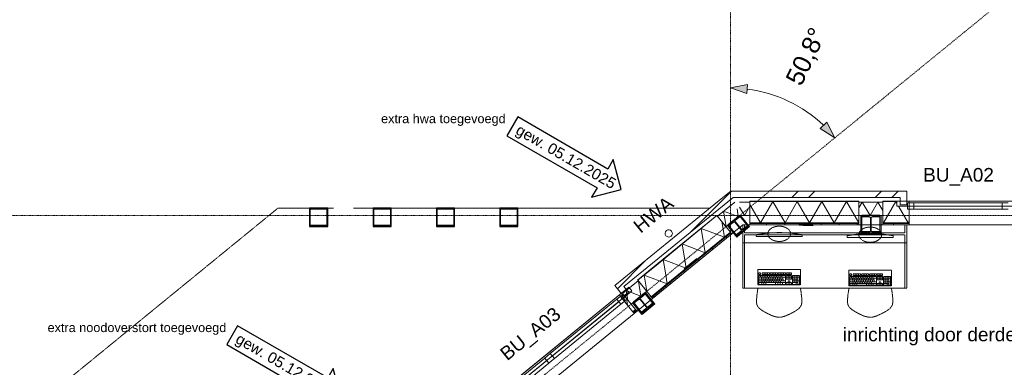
# Model space of a CAD drawing. Extents: x 0 to 92550, y 0 to 59400.
# Tile 34 of 87: x 12896 to 23761, y 46229 to 50059. Entities that reach past the tile are written whole.
import ezdxf
from ezdxf.xclip import XClip

# ---------------------------------------------------------------- set-up
doc = ezdxf.new("R2010")
doc.units = 0
doc.header["$MEASUREMENT"] = 0
doc.header["$XCLIPFRAME"] = 0
doc.linetypes.add('Streep-punt fijn', pattern=[1251.000023, 626.000023, -312.5, 0, -312.5])
doc.linetypes.add('Streeplijn fijn', pattern=[234.119993, 155.999994, -78.119999])
for name, color, linetype in [('ZZ 21 Buitenwand spouwblad baksteen', 7, 'Continuous'), ('ZZ 21 Buitenwand spouwblad hsb', 7, 'Continuous'), ('ZZ 21 Buitenwand spouwisolatie', 7, 'Continuous'), ('ZZ 28 HDC staalconstructies', 7, 'Continuous'), ('ZZ 42 Aftimmerwerk algemeen', 7, 'Continuous'), ('ZZ 52 Hemelwaterafvoeren', 7, 'Continuous'), ('ZZ 72 Vaste inrichting', 7, 'Continuous'), ('ZZ A Stramien', 7, 'Continuous'), ('ZZ Aankleding 2D tek', 7, 'Continuous'), ('ZZ Info_tekst Algemeen', 7, 'Continuous'), ('ZZ Maatvoering 1_ 50_100', 7, 'Continuous'), ('ZZ Markers wijzigingspijlen', 7, 'Continuous'), ('ZZ Zone Gebruiksruimten', 7, 'Continuous')]:
    doc.layers.add(name, color=color, linetype=linetype)
doc.styles.add('GENERATED_STYLE_1', font='arial.ttf')
pattern_1 = [(270, (5738.87, 6500), (200, 0), [])]
pattern_2 = [(270, (5738.867, 6500), (50, 0), [])]
pattern_3 = [(45, (5738.87, 6500), (-459.619, 459.619), []), (45, (5646.94, 6591.9), (-459.619, 459.619), [])]
pattern_4 = [(45, (5738.87, 6500), (-159.099, 159.099), []), (45, (5685.83, 6553.03), (-159.099, 159.099), [])]

# ---------------------------------------------------------------- blocks, each defined once
blk = doc.blocks.new('*X9')
at = {"layer": 'ZZ 21 Buitenwand spouwblad hsb', "color": 7, "linetype": 'Continuous', "lineweight": 5, "ltscale": 0.01}
for p, q in [((22563, 48057), (22427, 47822)), ((22563, 48057), (22574, 48038)), ((22592, 48006), (22699, 47822)), ((22421, 47833), (22427, 47822)), ((22711, 47843), (22699, 47822))]:
    blk.add_line(p, q, dxfattribs=at)
blk = doc.blocks.new('*X18')
at = {"layer": 'ZZ 21 Buitenwand spouwblad hsb', "color": 7, "linetype": 'Continuous', "lineweight": 5, "ltscale": 0.01}
blk.add_line((19591, 46989), (19603, 46916), dxfattribs=at)
blk = doc.blocks.new('*X46')
at = {"layer": 'ZZ 21 Buitenwand spouwblad hsb', "color": 7, "linetype": 'Continuous', "lineweight": 5, "ltscale": 0.01}
for p, q in [((21206, 48057), (21070, 47822)), ((21206, 48057), (21342, 47822)), ((21477, 48057), (21342, 47822)), ((21477, 48057), (21613, 47822)), ((21749, 48057), (21613, 47822)), ((21749, 48057), (21884, 47822)), ((22020, 48057), (21884, 47822)), ((22020, 48057), (22156, 47822)), ((20955, 48022), (21070, 47822)), ((22157, 47824), (22156, 47822))]:
    blk.add_line(p, q, dxfattribs=at)
blk = doc.blocks.new('*X154')
at = {"layer": 'ZZ 21 Buitenwand spouwblad hsb', "color": 7, "linetype": 'Continuous', "lineweight": 5, "ltscale": 0.01}
for p, q in [((20644, 47834), (20672, 47663)), ((20418, 47759), (20672, 47663)), ((20418, 47759), (20462, 47492)), ((20208, 47588), (20462, 47492)), ((20208, 47588), (20251, 47320)), ((19998, 47417), (20251, 47320)), ((19998, 47417), (20021, 47270))]:
    blk.add_line(p, q, dxfattribs=at)
blk = doc.blocks.new('*X160')
at = {"layer": 'ZZ 21 Buitenwand spouwblad hsb', "color": 7, "linetype": 'Continuous', "lineweight": 5, "ltscale": 0.01}
for p, q in [((20021, 47270), (20041, 47149)), ((19787, 47245), (20041, 47149)), ((19787, 47245), (19816, 47067))]:
    blk.add_line(p, q, dxfattribs=at)
blk = doc.blocks.new('*X172')
at = {"layer": 'ZZ 21 Buitenwand spouwisolatie', "color": 7, "linetype": 'Continuous', "lineweight": 5, "ltscale": 0.01}
for p, q in [((19726, 47178), (19752, 47014)), ((19590, 47076), (19608, 46969)), ((19590, 47076), (19752, 47014))]:
    blk.add_line(p, q, dxfattribs=at)
blk = doc.blocks.new('*X173')
at = {"layer": 'ZZ 21 Buitenwand spouwisolatie', "color": 7, "linetype": 'Continuous', "lineweight": 5, "ltscale": 0.01}
for p, q in [((20664, 47951), (20692, 47780)), ((20664, 47951), (20826, 47889)), ((20812, 47975), (20826, 47889)), ((20686, 47782), (20692, 47780))]:
    blk.add_line(p, q, dxfattribs=at)
blk = doc.blocks.new('*X174')
at = {"layer": 'ZZ 21 Buitenwand spouwisolatie', "color": 7, "linetype": 'Continuous', "lineweight": 5, "ltscale": 0.01}
for p in [(20839, 47995), (20955, 48005)]:
    blk.add_line(p, (20894, 47900), dxfattribs=at)
blk = doc.blocks.new('*X175')
at = {"layer": 'ZZ 21 Buitenwand spouwisolatie', "color": 7, "linetype": 'Continuous', "lineweight": 5, "ltscale": 0.01}
for p, q in [((22193, 48050), (22157, 47987)), ((22193, 48050), (22280, 47900)), ((22367, 48050), (22280, 47900)), ((22367, 48050), (22421, 47956))]:
    blk.add_line(p, q, dxfattribs=at)
blk = doc.blocks.new('Drawing_1_1', base_point=(5739, 6500))
at = {"layer": 'ZZ 21 Buitenwand spouwblad baksteen', "linetype": 'Continuous', "lineweight": 0, "true_color": 0x000000}
h = blk.add_hatch(dxfattribs=at)
h.set_pattern_fill('145_Baksteen_0001', color=18, style=0, pattern_type=2)
h.set_pattern_definition(pattern_3)
h.paths.add_polyline_path([(20743, 48171), (20657, 48101), (20768, 48101)])
h = blk.add_hatch(dxfattribs=at)
h.set_pattern_fill('145_Baksteen_0001', color=18, style=0, pattern_type=2)
h.set_pattern_definition(pattern_3)
h.paths.add_polyline_path([(20854, 48171), (20743, 48171), (20768, 48101)])
h = blk.add_hatch(dxfattribs=at)
h.set_pattern_fill('145_Baksteen_0001', color=18, style=0, pattern_type=2)
h.set_pattern_definition(pattern_3)
h.paths.add_polyline_path([(20768, 48101), (22684, 48101), (22684, 48171), (20854, 48171)])
h = blk.add_hatch(dxfattribs=at)
h.set_pattern_fill('145_Baksteen_0001', color=18, style=0, pattern_type=2)
h.set_pattern_definition(pattern_3)
h.paths.add_polyline_path([(19464, 47129), (19508, 47074), (20768, 48101), (20657, 48101)])
h = blk.add_hatch(dxfattribs=at)
h.set_pattern_fill('145_Baksteen_0001', color=18, style=0, pattern_type=2)
h.set_pattern_definition(pattern_3)
h.paths.add_polyline_path([(22684, 48021), (22684, 48101), (22614, 48101), (22614, 48021)])
h = blk.add_hatch(dxfattribs=at)
h.set_pattern_fill('145_Baksteen_0001', color=18, style=0, pattern_type=2)
h.set_pattern_definition(pattern_3)
h.paths.add_polyline_path([(19613, 47057), (19562, 47119), (19508, 47074), (19559, 47012)])
at = {"layer": 'ZZ 21 Buitenwand spouwblad hsb', "linetype": 'Continuous', "lineweight": 0, "true_color": 0x7f7f7f}
for points in [[(22157, 48061), (20955, 48061), (20955, 48057), (22157, 48057)], [(22421, 48057), (22574, 48057), (22574, 48061), (22421, 48061)], [(20588, 47903), (19938, 47373), (19940, 47370), (20590, 47900)], [(19938, 47373), (19715, 47191), (19718, 47188), (19940, 47370)]]:
    blk.add_hatch(color=8, dxfattribs=at).paths.add_polyline_path(points)
at = {"layer": 'ZZ 21 Buitenwand spouwblad hsb', "linetype": 'Continuous', "lineweight": 0, "true_color": 0x000000}
h = blk.add_hatch(dxfattribs=at)
h.set_pattern_fill('325_Hout_plaatmateriaal__BC', color=18, style=0, pattern_type=2)
h.set_pattern_definition(pattern_2)
h.paths.add_polyline_path([(20955, 47813), (22157, 47813), (22157, 47822), (20955, 47822)])
h = blk.add_hatch(dxfattribs=at)
h.set_pattern_fill('930_Lijnen_vert_200_0001', color=18, style=0, pattern_type=2)
h.set_pattern_definition(pattern_1)
h.paths.add_polyline_path([(20955, 47800), (22157, 47800), (22157, 47813), (20955, 47813)])
h = blk.add_hatch(dxfattribs=at)
h.set_pattern_fill('325_Hout_plaatmateriaal__BC', color=18, style=0, pattern_type=2)
h.set_pattern_definition(pattern_2)
h.paths.add_polyline_path([(22421, 47813), (22711, 47813), (22711, 47822), (22421, 47822)])
h = blk.add_hatch(dxfattribs=at)
h.set_pattern_fill('930_Lijnen_vert_200_0001', color=18, style=0, pattern_type=2)
h.set_pattern_definition(pattern_1)
h.paths.add_polyline_path([(22711, 47813), (22421, 47813), (22421, 47800), (22711, 47800)])
h = blk.add_hatch(dxfattribs=at)
h.set_pattern_fill('325_Hout_plaatmateriaal__BC', color=18, style=0, pattern_type=2)
h.set_pattern_definition([(309.18475, (5738.867, 6500), (38.755633, 31.59115), [])])
h.paths.add_polyline_path([(20094, 47181), (20745, 47711), (20739, 47718), (20089, 47188)])
h = blk.add_hatch(dxfattribs=at)
h.set_pattern_fill('930_Lijnen_vert_200_0001', color=18, style=0, pattern_type=2)
h.set_pattern_definition([(309.18475, (5738.87, 6500), (155.0225, 126.3646), [])])
h.paths.add_polyline_path([(20103, 47170), (20753, 47701), (20745, 47711), (20094, 47181)])
h = blk.add_hatch(dxfattribs=at)
h.set_pattern_fill('325_Hout_plaatmateriaal__BC', color=18, style=0, pattern_type=2)
h.set_pattern_definition([(309.18475, (5738.867, 6500), (38.755633, 31.59115), [])])
h.paths.add_polyline_path([(19872, 46999), (20094, 47181), (20089, 47188), (19866, 47006)])
h = blk.add_hatch(dxfattribs=at)
h.set_pattern_fill('930_Lijnen_vert_200_0001', color=18, style=0, pattern_type=2)
h.set_pattern_definition([(309.18475, (5738.87, 6500), (155.0225, 126.3646), [])])
h.paths.add_polyline_path([(19880, 46989), (20103, 47170), (20094, 47181), (19872, 46999)])
h = blk.add_hatch(dxfattribs=at)
h.set_pattern_fill('325_Hout_plaatmateriaal__BC', color=18, style=0, pattern_type=2)
h.set_pattern_definition([(309.18475, (5738.867, 6500), (38.755633, 31.59115), [])])
h.paths.add_polyline_path([(19663, 46841), (19669, 46834), (19698, 46858), (19692, 46865)])
h = blk.add_hatch(dxfattribs=at)
h.set_pattern_fill('930_Lijnen_vert_200_0001', color=18, style=0, pattern_type=2)
h.set_pattern_definition([(309.18475, (5738.87, 6500), (155.0225, 126.3646), [])])
h.paths.add_polyline_path([(19698, 46858), (19669, 46834), (19677, 46824), (19706, 46848)])
at = {"layer": 'ZZ 28 HDC staalconstructies', "linetype": 'Continuous', "lineweight": 0, "true_color": 0x000000}
h = blk.add_hatch(dxfattribs=at)
h.set_pattern_fill('515_Staal_0001', color=18, style=0, pattern_type=2)
h.set_pattern_definition([(315, (16095.34, 47782), (159.1, 159.1), []), (315, (16042.3, 47728.97), (159.1, 159.1), [])])
h.paths.add_polyline_path([(16095, 47782), (16295, 47782), (16295, 47982), (16095, 47982)])
h.paths.add_polyline_path([(16103, 47790), (16103, 47974), (16287, 47974), (16287, 47790)], flags=0)
h = blk.add_hatch(dxfattribs=at)
h.set_pattern_fill('515_Staal_0001', color=18, style=0, pattern_type=2)
h.set_pattern_definition([(225, (16095.34, 47966), (-159.1, 159.1), []), (225, (16042.3, 48019.03), (-159.1, 159.1), [])])
h.paths.add_polyline_path([(16295, 47798), (16295, 47966, 0.414214), (16279, 47982), (16111, 47982, 0.414214), (16095, 47966), (16095, 47798, 0.414214), (16111, 47782), (16279, 47782, 0.414214)])
h.paths.add_polyline_path([(16287, 47798, -0.414214), (16279, 47790), (16111, 47790, -0.414214), (16103, 47798), (16103, 47966, -0.414214), (16111, 47974), (16279, 47974, -0.414214), (16287, 47966)], flags=0)
h = blk.add_hatch(dxfattribs=at)
h.set_pattern_fill('515_Staal_0001', color=18, style=0, pattern_type=2)
h.set_pattern_definition([(315, (16795.34, 47782), (159.1, 159.1), []), (315, (16742.3, 47728.97), (159.1, 159.1), [])])
h.paths.add_polyline_path([(16795, 47782), (16995, 47782), (16995, 47982), (16795, 47982)])
h.paths.add_polyline_path([(16803, 47790), (16803, 47974), (16987, 47974), (16987, 47790)], flags=0)
h = blk.add_hatch(dxfattribs=at)
h.set_pattern_fill('515_Staal_0001', color=18, style=0, pattern_type=2)
h.set_pattern_definition([(315, (17495.34, 47782), (159.1, 159.1), []), (315, (17442.3, 47728.97), (159.1, 159.1), [])])
h.paths.add_polyline_path([(17495, 47782), (17695, 47782), (17695, 47982), (17495, 47982)])
h.paths.add_polyline_path([(17503, 47790), (17503, 47974), (17687, 47974), (17687, 47790)], flags=0)
h = blk.add_hatch(dxfattribs=at)
h.set_pattern_fill('515_Staal_0001', color=18, style=0, pattern_type=2)
h.set_pattern_definition([(315, (18195.34, 47782), (159.1, 159.1), []), (315, (18142.3, 47728.97), (159.1, 159.1), [])])
h.paths.add_polyline_path([(18195, 47782), (18395, 47782), (18395, 47982), (18195, 47982)])
h.paths.add_polyline_path([(18203, 47790), (18203, 47974), (18387, 47974), (18387, 47790)], flags=0)
h = blk.add_hatch(dxfattribs=at)
h.set_pattern_fill('515_Staal_0001', color=18, style=0, pattern_type=2)
h.set_pattern_definition([(174.18, (20838.5, 47899.4), (22.8, 223.84), []), (174.185, (20846.1, 47974), (22.8, 223.84), [])])
h.paths.add_polyline_path([(20714, 47798), (20720, 47791), (20768, 47830, -0.414214), (20789, 47828), (20855, 47748, -0.414214), (20853, 47727), (20805, 47687), (20811, 47680), (20935, 47782), (20929, 47789), (20881, 47749, -0.414214), (20860, 47752), (20794, 47832, -0.414214), (20796, 47853), (20844, 47892), (20838, 47899)])
h = blk.add_hatch(dxfattribs=at)
h.set_pattern_fill('515_Staal_0001', color=18, style=0, pattern_type=2)
h.set_pattern_definition(pattern_4)
h.paths.add_polyline_path([(21496, 47807), (21496, 47797), (21541, 47797), (21541, 47802), (21606, 47803), (21606, 47807)])
h = blk.add_hatch(dxfattribs=at)
h.set_pattern_fill('515_Staal_0001', color=18, style=0, pattern_type=2)
h.set_pattern_definition([(315, (22188.87, 47710), (159.1, 159.1), []), (315, (22135.83, 47656.97), (159.1, 159.1), [])])
h.paths.add_polyline_path([(22389, 47710), (22389, 47720), (22310, 47720, -0.414214), (22292, 47738), (22292, 47872, -0.414214), (22310, 47890), (22389, 47890), (22389, 47900), (22189, 47900), (22189, 47890), (22268, 47890, -0.414214), (22286, 47872), (22286, 47738, -0.414214), (22268, 47720), (22189, 47720), (22189, 47710)])
h = blk.add_hatch(dxfattribs=at)
h.set_pattern_fill('515_Staal_0001', color=18, style=0, pattern_type=2)
h.set_pattern_definition(pattern_4)
h.paths.add_polyline_path([(21541, 47792), (21650, 47793), (21650, 47803), (21541, 47802)])
h = blk.add_hatch(dxfattribs=at)
h.set_pattern_fill('515_Staal_0001', color=18, style=0, pattern_type=2)
h.set_pattern_definition(pattern_4)
h.paths.add_polyline_path([(20312, 47379), (20228, 47311), (20235, 47303), (20318, 47371)])
h = blk.add_hatch(dxfattribs=at)
h.set_pattern_fill('515_Staal_0001', color=18, style=0, pattern_type=2)
h.set_pattern_definition(pattern_4)
h.paths.add_polyline_path([(20368, 47424), (20312, 47379), (20318, 47371), (20374, 47416)])
h = blk.add_hatch(dxfattribs=at)
h.set_pattern_fill('515_Staal_0001', color=18, style=0, pattern_type=2)
h.set_pattern_definition([(174.18, (19792, 47046.35), (22.8, 223.84), []), (174.185, (19799.6, 47120.96), (22.8, 223.84), [])])
h.paths.add_polyline_path([(19668, 46945), (19674, 46938), (19722, 46977, -0.414214), (19743, 46975), (19809, 46895, -0.414214), (19806, 46874), (19758, 46834), (19764, 46827), (19888, 46929), (19882, 46936), (19834, 46896, -0.414214), (19813, 46898), (19747, 46979, -0.414214), (19750, 47000), (19798, 47039), (19792, 47046)])
at = {"layer": 'ZZ 42 Aftimmerwerk algemeen', "linetype": 'Continuous', "lineweight": 0, "true_color": 0x7f7f7f}
for points in [[(20944, 47789), (20848, 47907), (20838, 47899), (20935, 47782)], [(22189, 47710), (22189, 47900), (22177, 47900), (22177, 47710)], [(22401, 47710), (22401, 47900), (22389, 47900), (22389, 47710)], [(20811, 47680), (20714, 47798), (20705, 47791), (20801, 47673)], [(20935, 47782), (20811, 47680), (20818, 47671), (20942, 47772)], [(20935, 47782), (20951, 47780), (20944, 47789)], [(20935, 47782), (20942, 47772), (20951, 47780)], [(22189, 47710), (22177, 47698), (22189, 47698)], [(22177, 47710), (22177, 47698), (22189, 47710)], [(22389, 47710), (22189, 47710), (22189, 47698), (22389, 47698)], [(22389, 47710), (22401, 47698), (22401, 47710)], [(22389, 47698), (22401, 47698), (22389, 47710)], [(20801, 47673), (20809, 47664), (20811, 47680)], [(20811, 47680), (20809, 47664), (20818, 47671)], [(19801, 47054), (19792, 47046), (19888, 46929), (19897, 46936)], [(19764, 46827), (19668, 46945), (19659, 46938), (19755, 46820)], [(19764, 46827), (19772, 46818), (19896, 46919), (19888, 46929)], [(19897, 46936), (19888, 46929), (19905, 46927)], [(19888, 46929), (19896, 46919), (19905, 46927)], [(19755, 46820), (19762, 46811), (19764, 46827)], [(19762, 46811), (19772, 46818), (19764, 46827)]]:
    blk.add_hatch(color=8, dxfattribs=at).paths.add_polyline_path(points)
at = {"layer": 'ZZ Maatvoering 1_ 50_100', "linetype": 'Continuous', "lineweight": 0, "true_color": 0x000000}
for points in [[(20739, 49307), (20922, 49245), (20928, 49345)], [(21893, 48759), (21803, 48930), (21729, 48862)]]:
    blk.add_hatch(color=18, dxfattribs=at).paths.add_polyline_path(points)
at = {"layer": 'ZZ 21 Buitenwand spouwblad baksteen', "color": 7, "linetype": 'Continuous', "lineweight": 15, "ltscale": 0.01}
for p, q in [((22684, 48171), (22684, 48101)), ((22684, 48171), (22684, 48101)), ((19464, 47129), (19508, 47074)), ((19464, 47129), (19508, 47074))]:
    blk.add_line(p, q, dxfattribs=at)
at = {"layer": 'ZZ 21 Buitenwand spouwblad baksteen', "color": 7, "linetype": 'Continuous', "lineweight": 9, "ltscale": 0.01}
for p, q in [((22694, 48042), (22762, 48042)), ((22694, 47970), (22694, 48042)), ((22762, 48042), (22762, 47970)), ((22762, 48042), (23736, 48042)), ((23736, 47970), (23736, 48042)), ((23736, 48042), (23804, 48042)), ((22762, 47970), (22694, 47970)), ((23736, 48006), (22762, 48006)), ((23736, 47970), (22762, 47970)), ((23804, 47970), (23736, 47970)), ((19485, 46979), (18750, 46380)), ((18773, 46352), (19508, 46951)), ((19538, 47022), (19485, 46979)), ((19485, 46979), (19530, 46923)), ((19530, 46923), (19583, 46966)), ((19583, 46966), (19538, 47022)), ((18796, 46325), (19530, 46923)), ((18690, 46331), (17955, 45732)), ((17978, 45704), (18712, 46303)), ((18720, 46356), (18690, 46331)), ((18690, 46331), (18735, 46275)), ((18750, 46380), (18720, 46356)), ((18735, 46275), (18765, 46300)), ((18796, 46325), (18750, 46380)), ((18765, 46300), (18796, 46325)), ((18000, 45676), (18735, 46275))]:
    blk.add_line(p, q, dxfattribs=at)
at = {"layer": 'ZZ 21 Buitenwand spouwblad baksteen', "color": 7, "linetype": 'Continuous', "lineweight": 15, "ltscale": 0.01, "flags": 128}
for points in [[(20743, 48171), (20657, 48101)], [(22684, 48171), (20743, 48171)], [(20657, 48101), (19464, 47129)], [(19562, 47119), (20768, 48101)], [(20768, 48101), (22614, 48101)], [(22614, 48101), (22614, 48021)], [(22684, 48021), (22684, 48101)], [(22684, 48021), (22614, 48021)], [(19508, 47074), (19559, 47012)], [(19559, 47012), (19613, 47057)], [(19613, 47057), (19562, 47119)]]:
    blk.add_lwpolyline(points, dxfattribs=at)
at = {"layer": 'ZZ 21 Buitenwand spouwblad hsb', "color": 7, "linetype": 'Continuous', "lineweight": 9, "ltscale": 0.01}
for p, q in [((22157, 48057), (20955, 48057)), ((22574, 48057), (22421, 48057)), ((22574, 48061), (22574, 48006)), ((22711, 48061), (22711, 48057)), ((22711, 48057), (22711, 47822)), ((22711, 48006), (22574, 48006)), ((22711, 48006), (22711, 47822)), ((20590, 47900), (19940, 47370)), ((20955, 47822), (22157, 47822)), ((20955, 47813), (22157, 47813)), ((22421, 47822), (22711, 47822)), ((22421, 47813), (22711, 47813)), ((22711, 47822), (22711, 47813)), ((22711, 47822), (22711, 47813)), ((22711, 47813), (22711, 47800)), ((22711, 47813), (22711, 47800)), ((20089, 47188), (20739, 47718)), ((20094, 47181), (20745, 47711)), ((19940, 47370), (19718, 47188)), ((19866, 47006), (20089, 47188)), ((19872, 46999), (20094, 47181)), ((19547, 46984), (19653, 47070)), ((19619, 47113), (19653, 47070)), ((19512, 47026), (19515, 47023)), ((19515, 47023), (19663, 46841)), ((19547, 46984), (19663, 46841)), ((19663, 46841), (19692, 46865)), ((19663, 46841), (19669, 46834)), ((19663, 46841), (19669, 46834)), ((19669, 46834), (19698, 46858)), ((19669, 46834), (19677, 46824)), ((19669, 46834), (19677, 46824))]:
    blk.add_line(p, q, dxfattribs=at)
at = {"layer": 'ZZ 21 Buitenwand spouwblad hsb', "color": 255, "linetype": 'Continuous', "lineweight": 0, "ltscale": 0.01}
for p, q in [((23924, 48061), (22574, 48061)), ((17797, 45628), (19619, 47113))]:
    blk.add_line(p, q, dxfattribs=at)
at = {"layer": 'ZZ 21 Buitenwand spouwblad hsb', "color": 7, "linetype": 'Continuous', "lineweight": 9, "ltscale": 0.01, "flags": 128}
for points in [[(22157, 48061), (20955, 48061)], [(20955, 48061), (20955, 48057)], [(20955, 48057), (20955, 47822)], [(22157, 48061), (22157, 48057)], [(22157, 48057), (22157, 47822)], [(22574, 48061), (22421, 48061)], [(22421, 48061), (22421, 48057)], [(22421, 48057), (22421, 47822)], [(20588, 47903), (19938, 47373)], [(20588, 47903), (20590, 47900)], [(20590, 47900), (20739, 47718)], [(20955, 47822), (20955, 47813)], [(20955, 47813), (20955, 47800)], [(22157, 47822), (22157, 47813)], [(22157, 47813), (22157, 47800)], [(22421, 47822), (22421, 47813)], [(22421, 47813), (22421, 47800)], [(20103, 47170), (20753, 47701)], [(20739, 47718), (20745, 47711)], [(20745, 47711), (20753, 47701)], [(20955, 47800), (22157, 47800)], [(22421, 47800), (22711, 47800)], [(19938, 47373), (19715, 47191)], [(19715, 47191), (19718, 47188)], [(19718, 47188), (19866, 47006)], [(19880, 46989), (20103, 47170)], [(19576, 47007), (19692, 46865)], [(19866, 47006), (19872, 46999)], [(19872, 46999), (19880, 46989)], [(19677, 46824), (19706, 46848)], [(19692, 46865), (19698, 46858)], [(19698, 46858), (19706, 46848)]]:
    blk.add_lwpolyline(points, dxfattribs=at)
for points in [[(23924, 48061), (23924, 48006), (22574, 48006), (22574, 48061)], [(17797, 45628), (17832, 45585), (19653, 47070), (19619, 47113)]]:
    blk.add_lwpolyline(points, close=True, dxfattribs=at)
at = {"layer": 'ZZ 21 Buitenwand spouwisolatie', "color": 7, "linetype": 'Continuous', "lineweight": 9, "ltscale": 0.01, "flags": 128}
for points in [[(20786, 48050), (20595, 47894)], [(20955, 48050), (20839, 48050)], [(20955, 47900), (20955, 48050)], [(22421, 48050), (22157, 48050)], [(22157, 48050), (22157, 47900)], [(22421, 47900), (22421, 48050)], [(20595, 47894), (20690, 47778)], [(20690, 47778), (20839, 47900)], [(20839, 47900), (20955, 47900)], [(22157, 47900), (22421, 47900)], [(19722, 47183), (19548, 47041)], [(19817, 47067), (19722, 47183)], [(19643, 46925), (19817, 47067)], [(19548, 47041), (19643, 46925)]]:
    blk.add_lwpolyline(points, dxfattribs=at)
at = {"layer": 'ZZ 28 HDC staalconstructies', "color": 7, "linetype": 'Continuous', "lineweight": 25, "ltscale": 0.01}
for p, q in [((21496, 47807), (21496, 47797)), ((21606, 47807), (21496, 47807)), ((21606, 47807), (21606, 47803)), ((21541, 47797), (21496, 47797)), ((21541, 47797), (21541, 47792)), ((21650, 47793), (21541, 47792)), ((21650, 47803), (21606, 47803)), ((21650, 47803), (21650, 47793)), ((20312, 47379), (20228, 47311)), ((20368, 47424), (20312, 47379)), ((20374, 47416), (20318, 47371)), ((20368, 47424), (20374, 47416)), ((20228, 47311), (20235, 47303)), ((20318, 47371), (20235, 47303))]:
    blk.add_line(p, q, dxfattribs=at)
at = {"layer": 'ZZ 28 HDC staalconstructies', "color": 7, "linetype": 'Continuous', "lineweight": 25, "ltscale": 0.01, "flags": 128}
for points in [[(16095, 47782), (16295, 47782), (16295, 47982), (16095, 47982)], [(16103, 47790), (16103, 47974), (16287, 47974), (16287, 47790)], [(16795, 47782), (16995, 47782), (16995, 47982), (16795, 47982)], [(16803, 47790), (16803, 47974), (16987, 47974), (16987, 47790)], [(17495, 47782), (17695, 47782), (17695, 47982), (17495, 47982)], [(17503, 47790), (17503, 47974), (17687, 47974), (17687, 47790)], [(18195, 47782), (18395, 47782), (18395, 47982), (18195, 47982)], [(18203, 47790), (18203, 47974), (18387, 47974), (18387, 47790)]]:
    blk.add_lwpolyline(points, close=True, dxfattribs=at)
for points in [[(16295, 47798), (16295, 47966, 0.414214), (16279, 47982), (16111, 47982, 0.414214), (16095, 47966), (16095, 47798, 0.414214), (16111, 47782), (16279, 47782, 0.414214)], [(16287, 47798, -0.414214), (16279, 47790), (16111, 47790, -0.414214), (16103, 47798), (16103, 47966, -0.414214), (16111, 47974), (16279, 47974, -0.414214), (16287, 47966)], [(20714, 47798), (20720, 47791), (20768, 47830, -0.414214), (20789, 47828), (20855, 47748, -0.414214), (20853, 47727), (20805, 47687), (20811, 47680), (20935, 47782), (20929, 47789), (20881, 47749, -0.414214), (20860, 47752), (20794, 47832, -0.414214), (20796, 47853), (20844, 47892), (20838, 47899)], [(22389, 47710), (22389, 47720), (22310, 47720, -0.414214), (22292, 47738), (22292, 47872, -0.414214), (22310, 47890), (22389, 47890), (22389, 47900), (22189, 47900), (22189, 47890), (22268, 47890, -0.414214), (22286, 47872), (22286, 47738, -0.414214), (22268, 47720), (22189, 47720), (22189, 47710)], [(19668, 46945), (19674, 46938), (19722, 46977, -0.414214), (19743, 46975), (19809, 46895, -0.414214), (19806, 46874), (19758, 46834), (19764, 46827), (19888, 46929), (19882, 46936), (19834, 46896, -0.414214), (19813, 46898), (19747, 46979, -0.414214), (19750, 47000), (19798, 47039), (19792, 47046)]]:
    blk.add_lwpolyline(points, format="xyb", close=True, dxfattribs=at)
at = {"layer": 'ZZ 42 Aftimmerwerk algemeen', "color": 7, "linetype": 'Continuous', "lineweight": 9, "ltscale": 0.01, "flags": 128}
for points in [[(20848, 47907), (20838, 47899)], [(20838, 47899), (20935, 47782)], [(20944, 47789), (20848, 47907)], [(22177, 47900), (22177, 47698)], [(22177, 47900), (22189, 47900)], [(22189, 47710), (22189, 47900)], [(22401, 47900), (22389, 47900)], [(22389, 47900), (22389, 47710)], [(22401, 47710), (22401, 47900)], [(20705, 47791), (20714, 47798)], [(20705, 47791), (20809, 47664)], [(20811, 47680), (20714, 47798)], [(20935, 47782), (20811, 47680)], [(20818, 47671), (20951, 47780)], [(20951, 47780), (20944, 47789)], [(22177, 47698), (22189, 47698)], [(22389, 47710), (22189, 47710)], [(22189, 47698), (22401, 47698)], [(22401, 47698), (22401, 47710)], [(20809, 47664), (20818, 47671)], [(19801, 47054), (19792, 47046)], [(19792, 47046), (19888, 46929)], [(19897, 46936), (19801, 47054)], [(19659, 46938), (19668, 46945)], [(19659, 46938), (19762, 46811)], [(19764, 46827), (19668, 46945)], [(19888, 46929), (19764, 46827)], [(19772, 46818), (19905, 46927)], [(19905, 46927), (19897, 46936)], [(19762, 46811), (19772, 46818)]]:
    blk.add_lwpolyline(points, dxfattribs=at)
at = {"layer": 'ZZ 52 Hemelwaterafvoeren', "color": 7, "linetype": 'Continuous', "lineweight": 9, "ltscale": 0.01, "flags": 128}
blk.add_lwpolyline([(20090, 47729, 1), (20028, 47679, 1)], format="xyb", close=True, dxfattribs=at)
at = {"layer": 'ZZ 72 Vaste inrichting', "color": 174, "linetype": 'Streeplijn fijn', "lineweight": 5, "ltscale": 0.01, "true_color": 0x0000aa}
for p, q in [((21072, 47269), (21052, 47269)), ((21052, 47269), (21052, 47250)), ((21072, 47250), (21072, 47269)), ((21170, 47269), (21091, 47269)), ((21091, 47269), (21091, 47250)), ((21111, 47250), (21111, 47269)), ((21130, 47250), (21130, 47269)), ((21150, 47250), (21150, 47269)), ((21170, 47250), (21170, 47269)), ((21258, 47269), (21179, 47269)), ((21179, 47269), (21179, 47250)), ((21199, 47250), (21199, 47269)), ((21219, 47250), (21219, 47269)), ((21238, 47250), (21238, 47269)), ((21258, 47250), (21258, 47269)), ((21346, 47269), (21267, 47269)), ((21267, 47269), (21267, 47250)), ((21287, 47250), (21287, 47269)), ((21307, 47250), (21307, 47269)), ((21326, 47250), (21326, 47269)), ((21346, 47250), (21346, 47269)), ((21414, 47269), (21356, 47269)), ((21356, 47269), (21356, 47250)), ((21375, 47250), (21375, 47269)), ((21395, 47250), (21395, 47269)), ((21414, 47250), (21414, 47269)), ((21052, 47250), (21072, 47250)), ((21346, 47240), (21052, 47240)), ((21052, 47240), (21052, 47143)), ((21052, 47221), (21346, 47221)), ((21052, 47202), (21321, 47202)), ((21052, 47182), (21346, 47182)), ((21052, 47163), (21346, 47163)), ((21072, 47221), (21072, 47240)), ((21077, 47163), (21077, 47182)), ((21081, 47202), (21081, 47221)), ((21086, 47182), (21086, 47202)), ((21086, 47143), (21086, 47163)), ((21091, 47250), (21170, 47250)), ((21091, 47221), (21091, 47240)), ((21096, 47163), (21096, 47182)), ((21101, 47202), (21101, 47221)), ((21106, 47182), (21106, 47202)), ((21108, 47143), (21108, 47163)), ((21111, 47221), (21111, 47240)), ((21116, 47163), (21116, 47182)), ((21121, 47202), (21121, 47221)), ((21126, 47182), (21126, 47202)), ((21130, 47221), (21130, 47240)), ((21130, 47143), (21130, 47163)), ((21135, 47163), (21135, 47182)), ((21140, 47202), (21140, 47221)), ((21145, 47182), (21145, 47202)), ((21150, 47221), (21150, 47240)), ((21155, 47163), (21155, 47182)), ((21160, 47202), (21160, 47221)), ((21165, 47182), (21165, 47202)), ((21170, 47221), (21170, 47240)), ((21174, 47163), (21174, 47182)), ((21179, 47250), (21258, 47250)), ((21179, 47202), (21179, 47221)), ((21184, 47182), (21184, 47202)), ((21189, 47221), (21189, 47240)), ((21194, 47163), (21194, 47182)), ((21199, 47202), (21199, 47221)), ((21204, 47182), (21204, 47202)), ((21209, 47221), (21209, 47240)), ((21214, 47163), (21214, 47182)), ((21219, 47202), (21219, 47221)), ((21223, 47182), (21223, 47202)), ((21228, 47221), (21228, 47240)), ((21233, 47163), (21233, 47182)), ((21238, 47202), (21238, 47221)), ((21238, 47143), (21238, 47163)), ((21243, 47182), (21243, 47202)), ((21248, 47221), (21248, 47240)), ((21253, 47163), (21253, 47182)), ((21258, 47202), (21258, 47221)), ((21263, 47182), (21263, 47202)), ((21263, 47143), (21263, 47163)), ((21267, 47250), (21346, 47250)), ((21267, 47221), (21267, 47240)), ((21272, 47163), (21272, 47182)), ((21277, 47202), (21277, 47221)), ((21282, 47182), (21282, 47202)), ((21287, 47221), (21287, 47240)), ((21287, 47143), (21287, 47163)), ((21292, 47163), (21292, 47182)), ((21297, 47202), (21297, 47221)), ((21302, 47182), (21302, 47202)), ((21307, 47221), (21307, 47240)), ((21312, 47143), (21312, 47163)), ((21316, 47202), (21316, 47221)), ((21321, 47182), (21321, 47202)), ((21346, 47143), (21346, 47240)), ((21356, 47250), (21414, 47250)), ((21414, 47240), (21356, 47240)), ((21356, 47240), (21356, 47202)), ((21356, 47221), (21414, 47221)), ((21356, 47202), (21414, 47202)), ((21375, 47163), (21356, 47163)), ((21356, 47163), (21356, 47143)), ((21375, 47202), (21375, 47240)), ((21395, 47182), (21375, 47182)), ((21375, 47182), (21375, 47163)), ((21375, 47143), (21375, 47163)), ((21375, 47163), (21395, 47163)), ((21395, 47202), (21395, 47240)), ((21395, 47163), (21395, 47182)), ((21414, 47163), (21395, 47163)), ((21395, 47143), (21395, 47163)), ((21414, 47202), (21414, 47240)), ((21414, 47143), (21414, 47163)), ((21502, 47240), (21424, 47240)), ((21424, 47240), (21424, 47143)), ((21424, 47221), (21502, 47221)), ((21424, 47202), (21483, 47202)), ((21424, 47182), (21502, 47182)), ((21424, 47163), (21483, 47163)), ((21444, 47163), (21444, 47240)), ((21463, 47143), (21463, 47240)), ((21483, 47143), (21483, 47240)), ((21502, 47143), (21502, 47240)), ((22076, 47259), (22056, 47259)), ((22056, 47259), (22056, 47240)), ((22056, 47240), (22076, 47240)), ((22350, 47230), (22056, 47230)), ((22056, 47230), (22056, 47133)), ((22056, 47211), (22350, 47211)), ((22056, 47192), (22325, 47192)), ((22056, 47172), (22350, 47172)), ((22076, 47240), (22076, 47259)), ((22076, 47211), (22076, 47230)), ((22081, 47153), (22081, 47172)), ((22086, 47192), (22086, 47211)), ((22090, 47172), (22090, 47192)), ((22174, 47259), (22095, 47259)), ((22095, 47259), (22095, 47240)), ((22095, 47240), (22174, 47240)), ((22095, 47211), (22095, 47230)), ((22100, 47153), (22100, 47172)), ((22105, 47192), (22105, 47211)), ((22110, 47172), (22110, 47192)), ((22115, 47240), (22115, 47259)), ((22115, 47211), (22115, 47230)), ((22120, 47153), (22120, 47172)), ((22125, 47192), (22125, 47211)), ((22130, 47172), (22130, 47192)), ((22135, 47240), (22135, 47259)), ((22135, 47211), (22135, 47230)), ((22139, 47153), (22139, 47172)), ((22144, 47192), (22144, 47211)), ((22149, 47172), (22149, 47192)), ((22154, 47240), (22154, 47259)), ((22154, 47211), (22154, 47230)), ((22159, 47153), (22159, 47172)), ((22164, 47192), (22164, 47211)), ((22169, 47172), (22169, 47192)), ((22174, 47240), (22174, 47259)), ((22174, 47211), (22174, 47230)), ((22179, 47153), (22179, 47172)), ((22262, 47259), (22184, 47259)), ((22184, 47259), (22184, 47240)), ((22184, 47240), (22262, 47240)), ((22184, 47192), (22184, 47211)), ((22188, 47172), (22188, 47192)), ((22193, 47211), (22193, 47230)), ((22198, 47153), (22198, 47172)), ((22203, 47240), (22203, 47259)), ((22203, 47192), (22203, 47211)), ((22208, 47172), (22208, 47192)), ((22213, 47211), (22213, 47230)), ((22218, 47153), (22218, 47172)), ((22223, 47240), (22223, 47259)), ((22223, 47192), (22223, 47211)), ((22228, 47172), (22228, 47192)), ((22232, 47211), (22232, 47230)), ((22237, 47153), (22237, 47172)), ((22242, 47240), (22242, 47259)), ((22242, 47192), (22242, 47211)), ((22247, 47172), (22247, 47192)), ((22252, 47211), (22252, 47230)), ((22257, 47153), (22257, 47172)), ((22262, 47240), (22262, 47259)), ((22262, 47192), (22262, 47211)), ((22267, 47172), (22267, 47192)), ((22350, 47259), (22272, 47259)), ((22272, 47259), (22272, 47240)), ((22272, 47240), (22350, 47240)), ((22272, 47211), (22272, 47230)), ((22277, 47153), (22277, 47172)), ((22281, 47192), (22281, 47211)), ((22286, 47172), (22286, 47192)), ((22291, 47240), (22291, 47259)), ((22291, 47211), (22291, 47230)), ((22296, 47153), (22296, 47172)), ((22301, 47192), (22301, 47211)), ((22306, 47172), (22306, 47192)), ((22311, 47240), (22311, 47259)), ((22311, 47211), (22311, 47230)), ((22321, 47192), (22321, 47211)), ((22325, 47172), (22325, 47192)), ((22330, 47240), (22330, 47259)), ((22350, 47240), (22350, 47259)), ((22350, 47133), (22350, 47230)), ((22419, 47259), (22360, 47259)), ((22360, 47259), (22360, 47240)), ((22360, 47240), (22419, 47240)), ((22419, 47230), (22360, 47230)), ((22360, 47230), (22360, 47192)), ((22360, 47211), (22419, 47211)), ((22360, 47192), (22419, 47192)), ((22379, 47240), (22379, 47259)), ((22379, 47192), (22379, 47230)), ((22399, 47172), (22379, 47172)), ((22379, 47172), (22379, 47153)), ((22399, 47240), (22399, 47259)), ((22399, 47192), (22399, 47230)), ((22399, 47153), (22399, 47172)), ((22419, 47240), (22419, 47259)), ((22419, 47192), (22419, 47230)), ((22507, 47230), (22428, 47230)), ((22428, 47230), (22428, 47133)), ((22428, 47211), (22507, 47211)), ((22428, 47192), (22487, 47192)), ((22428, 47172), (22507, 47172)), ((22448, 47153), (22448, 47230)), ((22467, 47133), (22467, 47230)), ((22487, 47133), (22487, 47230)), ((22507, 47133), (22507, 47230)), ((21052, 47143), (21346, 47143)), ((21356, 47143), (21414, 47143)), ((21424, 47143), (21502, 47143)), ((22056, 47153), (22350, 47153)), ((22056, 47133), (22350, 47133)), ((22090, 47133), (22090, 47153)), ((22113, 47133), (22113, 47153)), ((22135, 47133), (22135, 47153)), ((22242, 47133), (22242, 47153)), ((22267, 47133), (22267, 47153)), ((22291, 47133), (22291, 47153)), ((22316, 47133), (22316, 47153)), ((22379, 47153), (22360, 47153)), ((22360, 47153), (22360, 47133)), ((22360, 47133), (22419, 47133)), ((22379, 47133), (22379, 47153)), ((22379, 47153), (22399, 47153)), ((22419, 47153), (22399, 47153)), ((22399, 47133), (22399, 47153)), ((22419, 47133), (22419, 47153)), ((22428, 47153), (22487, 47153)), ((22428, 47133), (22507, 47133))]:
    blk.add_line(p, q, dxfattribs=at)
at = {"layer": 'ZZ 72 Vaste inrichting', "color": 174, "linetype": 'Streeplijn fijn', "lineweight": 5, "ltscale": 0.01, "true_color": 0x0000aa, "flags": 128}
for points in [[(20875, 47600), (22684, 47600), (22684, 47800), (20875, 47800)], [(21025, 47670), (21530, 47670), (21530, 47690), (21404, 47708), (21277, 47714), (21150, 47708), (21025, 47690)], [(21404, 47700), (21402, 47715), (21396, 47729), (21387, 47742), (21374, 47754), (21358, 47764), (21340, 47773), (21320, 47779), (21299, 47783), (21277, 47784), (21255, 47783), (21234, 47779), (21214, 47773), (21196, 47764), (21181, 47754), (21168, 47742), (21159, 47729), (21153, 47715), (21151, 47700), (21153, 47685), (21159, 47671), (21168, 47658), (21181, 47646), (21196, 47636), (21214, 47627), (21234, 47621), (21255, 47617), (21277, 47616), (21299, 47617), (21320, 47621), (21340, 47627), (21358, 47636), (21374, 47646), (21387, 47658), (21396, 47671), (21402, 47685)], [(22029, 47660), (22534, 47660), (22534, 47680), (22408, 47698), (22281, 47704), (22155, 47698), (22029, 47680)], [(22408, 47690), (22406, 47705), (22400, 47719), (22391, 47732), (22378, 47744), (22363, 47754), (22345, 47763), (22325, 47769), (22303, 47773), (22281, 47774), (22259, 47773), (22238, 47769), (22218, 47763), (22200, 47754), (22185, 47744), (22172, 47732), (22163, 47719), (22157, 47705), (22155, 47690), (22157, 47675), (22163, 47661), (22172, 47648), (22185, 47636), (22200, 47626), (22218, 47617), (22238, 47611), (22259, 47607), (22281, 47606), (22303, 47607), (22325, 47611), (22345, 47617), (22363, 47626), (22378, 47636), (22391, 47648), (22400, 47661), (22406, 47675)], [(20875, 47100), (22684, 47100), (22684, 47600), (20875, 47600)], [(21042, 47308), (21042, 47138), (21512, 47138), (21512, 47308)], [(22046, 47298), (22046, 47128), (22516, 47128), (22516, 47298)]]:
    blk.add_lwpolyline(points, close=True, dxfattribs=at)
for points in [[(20895, 47800), (20875, 47800), (20875, 47100)], [(20895, 47710), (20895, 47800)], [(22664, 47710), (20895, 47710)], [(22664, 47100), (22684, 47100), (22684, 47800), (22664, 47800), (22664, 47710)], [(20875, 47100), (20895, 47100), (20895, 47690)], [(20895, 47690), (22664, 47690)], [(22664, 47690), (22664, 47100)], [(21037, 47062), (21034, 47042)], [(21040, 47080), (21037, 47062)], [(21042, 47098), (21039, 47080)], [(21043, 47100), (21042, 47098)], [(21512, 47098), (21512, 47100)], [(21515, 47080), (21512, 47097)], [(21518, 47062), (21515, 47080)], [(21520, 47042), (21518, 47062)], [(22041, 47062), (22038, 47042)], [(22044, 47080), (22041, 47062)], [(22046, 47098), (22044, 47080)], [(22047, 47100), (22046, 47098)], [(22516, 47098), (22516, 47100)], [(22519, 47080), (22516, 47097)], [(22522, 47062), (22519, 47080)], [(22525, 47042), (22522, 47062)], [(21029, 46996), (21027, 46971)], [(21027, 46971), (21027, 46945)], [(21027, 46945), (21032, 46919)], [(21031, 47020), (21029, 46996)], [(21034, 47042), (21031, 47020)], [(21523, 47020), (21520, 47042)], [(21526, 46996), (21523, 47020)], [(21523, 46919), (21527, 46945)], [(21527, 46971), (21526, 46996)], [(21527, 46945), (21527, 46971)], [(22033, 46996), (22031, 46971)], [(22031, 46971), (22031, 46945)], [(22031, 46945), (22036, 46919)], [(22035, 47020), (22033, 46996)], [(22038, 47042), (22035, 47020)], [(22527, 47020), (22525, 47042)], [(22530, 46996), (22527, 47020)], [(22527, 46919), (22531, 46945)], [(22531, 46971), (22530, 46996)], [(22531, 46945), (22531, 46971)], [(21031, 46919), (21043, 46897)], [(21043, 46897), (21059, 46878)], [(21059, 46878), (21076, 46864)], [(21077, 46864), (21094, 46852)], [(21094, 46852), (21111, 46842)], [(21111, 46842), (21126, 46834)], [(21126, 46834), (21141, 46826)], [(21414, 46826), (21429, 46834)], [(21429, 46834), (21444, 46842)], [(21444, 46842), (21460, 46852)], [(21460, 46852), (21478, 46864)], [(21478, 46864), (21496, 46878)], [(21496, 46878), (21512, 46897)], [(21512, 46897), (21523, 46919)], [(22036, 46919), (22047, 46897)], [(22047, 46897), (22063, 46878)], [(22063, 46878), (22081, 46864)], [(22081, 46864), (22099, 46852)], [(22099, 46852), (22115, 46842)], [(22115, 46842), (22130, 46834)], [(22130, 46834), (22145, 46826)], [(22418, 46826), (22433, 46834)], [(22433, 46834), (22448, 46842)], [(22448, 46842), (22464, 46852)], [(22464, 46852), (22482, 46864)], [(22482, 46864), (22500, 46878)], [(22500, 46878), (22516, 46897)], [(22516, 46897), (22527, 46919)], [(21141, 46826), (21157, 46818)], [(21157, 46818), (21174, 46810)], [(21174, 46810), (21191, 46802)], [(21191, 46802), (21209, 46794)], [(21209, 46794), (21226, 46789)], [(21226, 46789), (21241, 46785)], [(21241, 46785), (21254, 46782)], [(21254, 46782), (21266, 46781)], [(21266, 46781), (21277, 46781)], [(21277, 46781), (21288, 46781)], [(21288, 46781), (21300, 46782)], [(21300, 46782), (21313, 46785)], [(21313, 46785), (21329, 46789)], [(21328, 46789), (21345, 46794)], [(21345, 46794), (21363, 46802)], [(21363, 46802), (21381, 46810)], [(21381, 46810), (21398, 46818)], [(21398, 46818), (21414, 46826)], [(22145, 46826), (22161, 46818)], [(22161, 46818), (22178, 46810)], [(22178, 46810), (22196, 46802)], [(22196, 46802), (22213, 46794)], [(22213, 46794), (22230, 46789)], [(22230, 46789), (22245, 46785)], [(22245, 46785), (22258, 46782)], [(22258, 46782), (22270, 46781)], [(22270, 46781), (22281, 46781)], [(22281, 46781), (22292, 46781)], [(22292, 46781), (22304, 46782)], [(22304, 46782), (22318, 46785)], [(22318, 46785), (22333, 46789)], [(22333, 46789), (22349, 46794)], [(22349, 46794), (22367, 46802)], [(22367, 46802), (22385, 46810)], [(22385, 46810), (22402, 46818)], [(22402, 46818), (22418, 46826)]]:
    blk.add_lwpolyline(points, dxfattribs=at)
at = {"layer": 'ZZ A Stramien', "color": 7, "linetype": 'Streep-punt fijn', "lineweight": 9, "ltscale": 0.01}
for p, q in [((5233, 35178), (27086, 52992)), ((20739, 6500), (20739, 52900)), ((8789, 47900), (61239, 47900))]:
    blk.add_line(p, q, dxfattribs=at)
at = {"layer": 'ZZ Aankleding 2D tek', "color": 7, "linetype": 'Streeplijn fijn', "lineweight": 5, "ltscale": 0.01, "flags": 128}
for points in [[(8732, 41540), (8424, 42014), (15745, 47982), (16358, 47982)], [(16578, 47982), (20511, 47982)]]:
    blk.add_lwpolyline(points, dxfattribs=at)
at = {"layer": 'ZZ Maatvoering 1_ 50_100', "color": 7, "linetype": 'Continuous', "lineweight": 5, "ltscale": 0.01}
for p, q in [((20739, 49307), (20928, 49345)), ((20928, 49345), (20922, 49245)), ((20739, 49307), (20922, 49245)), ((21729, 48862), (21803, 48930)), ((21893, 48759), (21803, 48930)), ((21893, 48759), (21729, 48862))]:
    blk.add_line(p, q, dxfattribs=at)
blk.add_arc((20739, 47818), 1489, 46.3711, 82.8136, dxfattribs=at)
at = {"layer": 'ZZ Markers wijzigingspijlen', "color": 1, "linetype": 'Continuous', "lineweight": 25, "ltscale": 0.01, "flags": 128}
for points in [[(19535, 48190), (19447, 48518), (19387, 48414), (18393, 48988), (18273, 48780), (19267, 48206), (19207, 48102)], [(16443, 45889), (16355, 46216), (16295, 46112), (15301, 46686), (15181, 46479), (16175, 45905), (16115, 45801)]]:
    blk.add_lwpolyline(points, close=True, dxfattribs=at)
at = {"layer": 'ZZ Zone Gebruiksruimten', "color": 255, "linetype": 'Continuous', "lineweight": 0, "ltscale": 0.01, "flags": 128}
blk.add_lwpolyline([(20875, 47800), (14881, 42914), (17735, 38530), (20524, 38530), (20524, 35720), (34489, 35720), (34489, 47800)], close=True, dxfattribs=at)
at = {"layer": 'ZZ 72 Vaste inrichting', "color": 7, "linetype": 'Continuous', "lineweight": 25, "ltscale": 0.01}
for name in ['*X46', '*X175', '*X9', '*X173', '*X174', '*X154', '*X160', '*X172', '*X18']:
    blk.add_blockref(name, (0, 0), dxfattribs=at)
at = {"layer": 'ZZ 21 Buitenwand spouwblad baksteen', "color": 7, "linetype": 'Continuous', "lineweight": 5, "insert": (22866, 48232), "char_height": 150, "attachment_point": 7, "style": 'GENERATED_STYLE_1'}
blk.add_mtext('\\A1;{\\pql;\\fArial|b0|i0|c0|p0;\\W1.000000;BU_A02}', dxfattribs=at)
at = {"layer": 'ZZ 21 Buitenwand spouwblad baksteen', "color": 7, "linetype": 'Continuous', "lineweight": 5, "insert": (18303, 46261), "char_height": 150, "attachment_point": 7, "rotation": 39.1848, "style": 'GENERATED_STYLE_1'}
blk.add_mtext('\\A1;{\\pql;\\fArial|b0|i0|c0|p0;\\W1.000000;BU_A03}', dxfattribs=at)
at = {"layer": 'ZZ Info_tekst Algemeen', "color": 7, "linetype": 'Continuous', "lineweight": 5, "insert": (19889, 47912), "char_height": 150, "attachment_point": 5, "rotation": 39.1848, "style": 'GENERATED_STYLE_1'}
blk.add_mtext('\\A1;{\\pqc;\\fArial|b0|i0|c0|p0;\\W1.000000;HWA}', dxfattribs=at)
at = {"layer": 'ZZ Info_tekst Algemeen', "color": 174, "linetype": 'Continuous', "lineweight": 5, "true_color": 0x0000aa, "insert": (22993, 46666), "char_height": 150, "attachment_point": 2, "style": 'GENERATED_STYLE_1'}
blk.add_mtext('\\A1;{\\pqc;\\fArial|b0|i0|c0|p0;\\W1.000000;inrichting door derden}', dxfattribs=at)
at = {"layer": 'ZZ Maatvoering 1_ 50_100', "color": 7, "linetype": 'Continuous', "lineweight": 5, "insert": (21554, 49301), "char_height": 200, "width": 643.53, "attachment_point": 7, "rotation": 64.5924, "style": 'GENERATED_STYLE_1'}
blk.add_mtext('\\A1;{\\pql;\\fArial|b0|i0|c0|p0;\\W1.000000;50,8°}', dxfattribs=at)
at = {"layer": 'ZZ Markers wijzigingspijlen', "color": 1, "linetype": 'Continuous', "lineweight": 5, "char_height": 100, "attachment_point": 4, "style": 'GENERATED_STYLE_1'}
for s, insert in [('\\A1;{\\pql;\\fArial|b0|i0|c0|p0;\\W1.000000;extra hwa toegevoegd}', (16884, 48954)), ('\\A1;{\\pql;\\fArial|b0|i0|c0|p0;\\W1.000000;extra \\fArial|b0|i0|c0|p0;\\W1.000000;noodoverstort\\fArial|b0|i0|c0|p0;\\W1.000000; toegevoegd}', (13204, 46652))]:
    blk.add_mtext(s, dxfattribs=dict(at, insert=insert))
at = {"layer": 'ZZ Markers wijzigingspijlen', "color": 1, "linetype": 'Continuous', "lineweight": 5, "char_height": 120, "attachment_point": 4, "rotation": 330, "style": 'GENERATED_STYLE_1'}
for insert in [(18380, 48845), (15288, 46543)]:
    blk.add_mtext('\\A1;{\\pql;\\fArial|b0|i0|c0|p0;\\W1.000000;gew. 05.12.2025}', dxfattribs=dict(at, insert=insert))

msp = doc.modelspace()

# ---------------------------------------------------------------- block references
at = {"color": 7, "linetype": 'Continuous', "lineweight": 25, "ltscale": 0.01}
ref = msp.add_blockref('Drawing_1_1', (5739, 6500), dxfattribs=at)
XClip(ref).set_block_clipping_path([(1000, 1000), (66950, 58400)])

doc.saveas('drawing.dxf')
